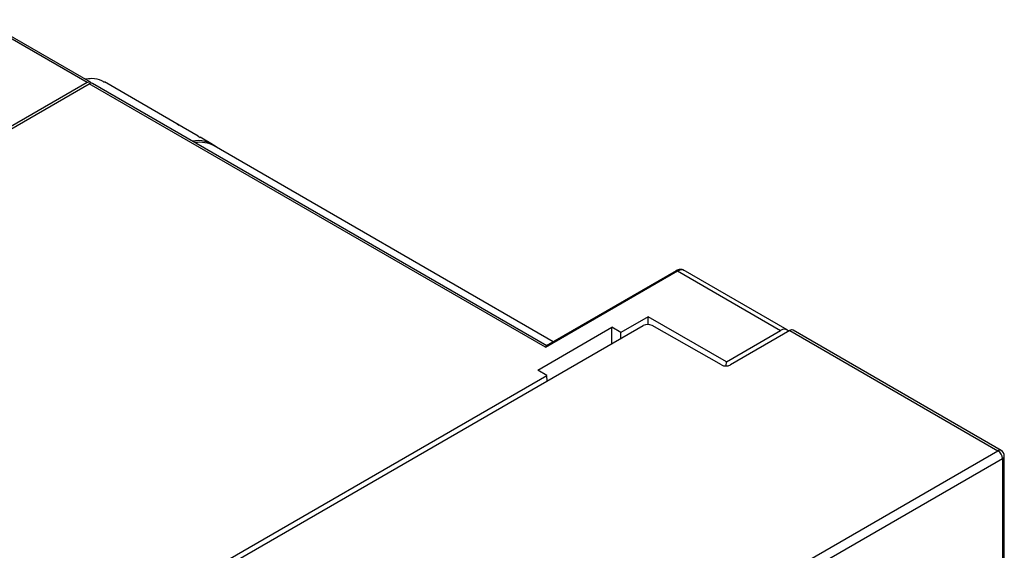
# Model space of a CAD drawing. Header units: inches. Extents: x -314 to -127, y 259 to 499.
# Tile 8 of 8: x -204 to -128, y 435 to 476. Entities that reach past the tile are written whole.
import ezdxf

# ---------------------------------------------------------------- set-up
doc = ezdxf.new("R2010")
doc.units = ezdxf.units.IN
doc.header["$MEASUREMENT"] = 0

# ---------------------------------------------------------------- blocks, each defined once
blk = doc.blocks.new('block 18')
at = {"color": 7, "lineweight": 25}
blk.add_open_spline([(-128.133, 442.241), (-128.133, 442.42), (-128.229, 442.585), (-128.383, 442.674)], degree=3, dxfattribs=at)
blk = doc.blocks.new('block 19')
at = {"color": 7, "lineweight": 25}
blk.add_lwpolyline([(-128.133, 367.794), (-128.133, 442.241)], dxfattribs=at)
blk = doc.blocks.new('block 20')
at = {"color": 7, "lineweight": 25}
blk.add_lwpolyline([(-128.383, 442.674), (-144.505, 451.981)], dxfattribs=at)
blk = doc.blocks.new('block 23')
at = {"color": 7, "lineweight": 25}
blk.add_lwpolyline([(-153.56, 456.583), (-163.631, 450.77)], dxfattribs=at)
blk = doc.blocks.new('block 24')
at = {"color": 7, "lineweight": 25}
blk.add_lwpolyline([(-163.579, 450.767), (-198.793, 471.095)], dxfattribs=at)
blk = doc.blocks.new('block 26')
at = {"color": 7, "lineweight": 25}
blk.add_lwpolyline([(-144.963, 452.006), (-153.005, 456.649)], dxfattribs=at)
blk = doc.blocks.new('block 28')
at = {"color": 7, "lineweight": 25}
blk.add_open_spline([(-153.038, 456.653), (-153.054, 456.661), (-153.07, 456.669), (-153.087, 456.674), (-153.134, 456.691), (-153.188, 456.691), (-153.243, 456.687), (-153.296, 456.682), (-153.351, 456.672), (-153.405, 456.653), (-153.458, 456.635), (-153.511, 456.608), (-153.564, 456.581)], degree=3, knots=[0, 0, 0, 0, 1, 1, 1, 2, 2, 2, 3, 3, 3, 4, 4, 4, 4], dxfattribs=at)
blk = doc.blocks.new('block 29')
at = {"color": 7, "lineweight": 25}
blk.add_lwpolyline([(-163.077, 451.089), (-189.344, 466.253)], dxfattribs=at)
blk = doc.blocks.new('block 41')
at = {"color": 7, "lineweight": 25}
blk.add_lwpolyline([(-198.935, 471.177), (-207.329, 476.023)], dxfattribs=at)
blk = doc.blocks.new('block 55')
at = {"color": 7, "lineweight": 25}
blk.add_lwpolyline([(-192.078, 467.868), (-197.854, 471.202)], dxfattribs=at)
blk = doc.blocks.new('block 56')
at = {"color": 7, "lineweight": 25}
blk.add_lwpolyline([(-189.485, 466.371), (-190.428, 466.916)], dxfattribs=at)
blk = doc.blocks.new('block 138')
at = {"color": 7, "lineweight": 25}
blk.add_lwpolyline([(-214.16, 462.344), (-199.043, 471.071)], dxfattribs=at)
blk = doc.blocks.new('block 139')
at = {"color": 7, "lineweight": 25}
blk.add_lwpolyline([(-163.695, 450.665), (-199.043, 471.071)], dxfattribs=at)
blk = doc.blocks.new('block 140')
at = {"color": 7, "lineweight": 25}
blk.add_lwpolyline([(-163.695, 450.665), (-153.46, 456.573)], dxfattribs=at)
blk = doc.blocks.new('block 141')
at = {"color": 7, "lineweight": 25}
blk.add_lwpolyline([(-153.46, 456.573), (-145.463, 451.956)], dxfattribs=at)
blk = doc.blocks.new('block 142')
at = {"color": 7, "lineweight": 25}
blk.add_lwpolyline([(-149.666, 449.53), (-145.463, 451.956)], dxfattribs=at)
blk = doc.blocks.new('block 143')
at = {"color": 7, "lineweight": 25}
blk.add_lwpolyline([(-149.666, 449.53), (-155.716, 453.022)], dxfattribs=at)
blk = doc.blocks.new('block 144')
at = {"color": 7, "lineweight": 25}
blk.add_lwpolyline([(-155.716, 453.022), (-157.837, 451.798)], dxfattribs=at)
blk = doc.blocks.new('block 145')
at = {"color": 7, "lineweight": 25}
blk.add_lwpolyline([(-157.837, 451.798), (-158.544, 452.206)], dxfattribs=at)
blk = doc.blocks.new('block 146')
at = {"color": 7, "lineweight": 25}
blk.add_lwpolyline([(-164.28, 448.895), (-158.544, 452.206)], dxfattribs=at)
blk = doc.blocks.new('block 147')
at = {"color": 7, "lineweight": 25}
blk.add_lwpolyline([(-163.573, 448.487), (-164.28, 448.895)], dxfattribs=at)
blk = doc.blocks.new('block 148')
at = {"color": 7, "lineweight": 25}
blk.add_lwpolyline([(-194.607, 430.571), (-163.573, 448.487)], dxfattribs=at)
blk = doc.blocks.new('block 208')
at = {"color": 7, "lineweight": 25}
blk.add_lwpolyline([(-172.347, 417.414), (-128.633, 442.649)], dxfattribs=at)
blk = doc.blocks.new('block 214')
at = {"color": 7, "lineweight": 25}
blk.add_lwpolyline([(-201.275, 426.268), (-156.118, 452.336)], dxfattribs=at)
blk = doc.blocks.new('block 215')
at = {"color": 7, "lineweight": 25}
blk.add_open_spline([(-155.414, 452.338), (-155.636, 452.451), (-155.898, 452.45), (-156.118, 452.336)], degree=3, dxfattribs=at)
blk = doc.blocks.new('block 216')
at = {"color": 7, "lineweight": 25}
blk.add_lwpolyline([(-150.059, 449.3), (-155.414, 452.338)], dxfattribs=at)
blk = doc.blocks.new('block 217')
at = {"color": 7, "lineweight": 25}
blk.add_open_spline([(-150.059, 449.3), (-149.838, 449.186), (-149.575, 449.187), (-149.355, 449.301)], degree=3, dxfattribs=at)
blk = doc.blocks.new('block 218')
at = {"color": 7, "lineweight": 25}
blk.add_lwpolyline([(-144.756, 451.956), (-149.355, 449.301)], dxfattribs=at)
blk = doc.blocks.new('block 219')
at = {"color": 7, "lineweight": 25}
blk.add_lwpolyline([(-144.756, 451.956), (-128.633, 442.649)], dxfattribs=at)
blk = doc.blocks.new('block 237')
at = {"color": 7, "lineweight": 25}
blk.add_open_spline([(-128.28, 442.037), (-128.291, 442.287), (-128.423, 442.515), (-128.633, 442.649)], degree=3, dxfattribs=at)
blk = doc.blocks.new('block 246')
at = {"color": 7, "lineweight": 25}
blk.add_lwpolyline([(-128.28, 442.037), (-128.28, 367.707)], dxfattribs=at)
blk = doc.blocks.new('block 341')
at = {"color": 7, "lineweight": 25}
blk.add_open_spline([(-189.195, 466.168), (-189.712, 466.58), (-190.385, 466.744), (-191.034, 466.616)], degree=3, dxfattribs=at)
blk = doc.blocks.new('block 351')
at = {"color": 7, "lineweight": 25}
blk.add_lwpolyline([(-199.185, 471.152), (-258.618, 436.842)], dxfattribs=at)
blk = doc.blocks.new('block 352')
at = {"color": 7, "lineweight": 25}
blk.add_open_spline([(-198.874, 471.119), (-198.949, 471.214), (-199.087, 471.23), (-199.181, 471.155), (-199.183, 471.154), (-199.184, 471.153), (-199.185, 471.152)], degree=3, knots=[0, 0, 0, 0, 1, 1, 1, 2, 2, 2, 2], dxfattribs=at)
blk = doc.blocks.new('block 354')
at = {"color": 7, "lineweight": 25}
blk.add_lwpolyline([(-163.546, 448.048), (-163.573, 448.487)], dxfattribs=at)
blk = doc.blocks.new('block 387')
at = {"color": 7, "lineweight": 25}
blk.add_lwpolyline([(-199.185, 471.152), (-207.536, 475.973)], dxfattribs=at)
blk = doc.blocks.new('block 425')
at = {"color": 7, "lineweight": 25}
blk.add_open_spline([(-144.505, 451.981), (-144.587, 452.018), (-144.682, 452.009), (-144.756, 451.956)], degree=3, dxfattribs=at)
blk = doc.blocks.new('block 478')
at = {"color": 7, "lineweight": 25}
blk.add_lwpolyline([(-158.544, 450.936), (-158.544, 452.206)], dxfattribs=at)
blk = doc.blocks.new('block 542')
at = {"color": 7, "lineweight": 25}
blk.add_lwpolyline([(-155.716, 452.419), (-155.716, 453.022)], dxfattribs=at)
blk = doc.blocks.new('block 543')
at = {"color": 7, "lineweight": 25}
blk.add_lwpolyline([(-149.675, 449.217), (-149.666, 449.53)], dxfattribs=at)
blk = doc.blocks.new('block 544')
at = {"color": 7, "lineweight": 25}
blk.add_open_spline([(-144.85, 451.902), (-145.005, 452.084), (-145.278, 452.108), (-145.463, 451.956)], degree=3, dxfattribs=at)
blk = doc.blocks.new('block 550')
at = {"color": 7, "lineweight": 25}
blk.add_open_spline([(-163.695, 450.665), (-163.678, 450.71), (-163.661, 450.755), (-163.638, 450.764), (-163.635, 450.766), (-163.632, 450.766), (-163.629, 450.767)], degree=3, knots=[0, 0, 0, 0, 1, 1, 1, 2, 2, 2, 2], dxfattribs=at)
blk = doc.blocks.new('block 553')
at = {"color": 7, "lineweight": 25}
blk.add_open_spline([(-198.793, 471.095), (-198.875, 471.135), (-198.971, 471.125), (-199.043, 471.071)], degree=3, dxfattribs=at)
blk = doc.blocks.new('block 561')
at = {"color": 7, "lineweight": 25}
blk.add_lwpolyline([(-157.837, 451.344), (-157.837, 451.798)], dxfattribs=at)
blk = doc.blocks.new('block 653')
at = {"color": 7, "lineweight": 25}
blk.add_open_spline([(-189.344, 466.253), (-189.803, 466.499), (-190.329, 466.587), (-190.843, 466.506)], degree=3, dxfattribs=at)
blk = doc.blocks.new('block 772')
at = {"color": 7, "lineweight": 25}
blk.add_lwpolyline([(-190.602, 467.005), (-192.247, 467.955)], dxfattribs=at)
blk = doc.blocks.new('block 773')
at = {"color": 7, "lineweight": 25}
blk.add_lwpolyline([(-190.602, 467.005), (-190.443, 466.892)], dxfattribs=at)
blk = doc.blocks.new('block 774')
at = {"color": 7, "lineweight": 25}
blk.add_open_spline([(-199.388, 471.439), (-199.197, 471.463), (-199.007, 471.488), (-198.824, 471.488), (-198.556, 471.488), (-198.304, 471.434), (-198.09, 471.319), (-198.013, 471.278), (-197.94, 471.228), (-197.868, 471.179)], degree=3, knots=[0, 0, 0, 0, 1, 1, 1, 2, 2, 2, 3, 3, 3, 3], dxfattribs=at)
blk = doc.blocks.new('block 915')
at = {"color": 253, "lineweight": 25}
blk.add_lwpolyline([(-171.415, 417.135), (-128.28, 442.037)], dxfattribs=at)
blk = doc.blocks.new('block 932')
at = {"color": 253, "lineweight": 25}
blk.add_open_spline([(-128.383, 442.674), (-128.465, 442.711), (-128.56, 442.702), (-128.633, 442.649)], degree=3, dxfattribs=at)
blk = doc.blocks.new('block 933')
at = {"color": 253, "lineweight": 25}
blk.add_open_spline([(-128.28, 442.037), (-128.198, 442.074), (-128.142, 442.152), (-128.133, 442.241)], degree=3, dxfattribs=at)
blk = doc.blocks.new('block 939')
at = {"color": 253, "lineweight": 25}
blk.add_open_spline([(-153.46, 456.573), (-153.489, 456.595), (-153.527, 456.598), (-153.56, 456.583)], degree=3, dxfattribs=at)
blk = doc.blocks.new('block 941')
at = {"color": 253, "lineweight": 25}
blk.add_open_spline([(-153.46, 456.573), (-153.387, 456.608), (-153.315, 456.642), (-153.245, 456.66), (-153.163, 456.682), (-153.086, 456.681), (-153.024, 456.653), (-153.006, 456.645), (-152.989, 456.634), (-152.972, 456.624)], degree=3, knots=[0, 0, 0, 0, 1, 1, 1, 2, 2, 2, 3, 3, 3, 3], dxfattribs=at)
blk = doc.blocks.new('block 961')
at = {"color": 253, "lineweight": 25}
blk.add_lwpolyline([(-192.092, 467.844), (-192.247, 467.955)], dxfattribs=at)

msp = doc.modelspace()

# ---------------------------------------------------------------- block references
for name in ['block 387', 'block 41', 'block 774', 'block 351', 'block 138', 'block 352', 'block 553', 'block 139', 'block 24', 'block 55', 'block 772', 'block 961', 'block 773', 'block 56', 'block 341', 'block 653', 'block 29', 'block 140', 'block 23', 'block 28', 'block 939', 'block 941', 'block 141', 'block 26', 'block 144', 'block 215', 'block 143', 'block 542', 'block 214', 'block 146', 'block 145', 'block 478', 'block 561', 'block 216', 'block 142', 'block 218', 'block 544', 'block 425', 'block 219', 'block 20', 'block 550', 'block 543', 'block 147', 'block 217', 'block 148', 'block 354', 'block 208', 'block 932', 'block 237', 'block 18', 'block 915', 'block 933', 'block 246', 'block 19']:
    msp.add_blockref(name, (0, 0))

doc.saveas('drawing.dxf')
